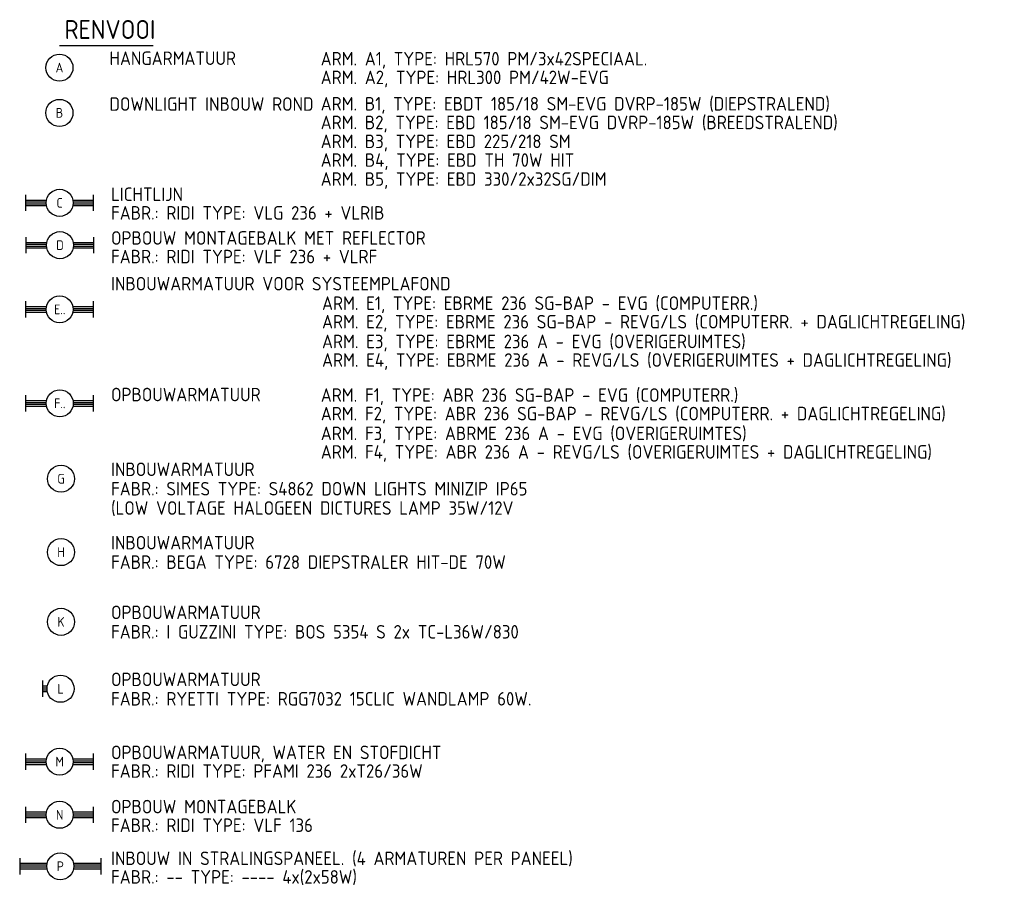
# Model space of a CAD drawing. Header units: millimetres. Extents: x 92017 to 243086, y 190 to 84290.
# Tile 13 of 19: x 206370 to 224572, y 17922 to 33957. Entities that reach past the tile are written whole.
import ezdxf
from ezdxf.enums import TextEntityAlignment as Align

# ---------------------------------------------------------------- set-up
doc = ezdxf.new("R2010")
doc.units = ezdxf.units.MM
doc.header["$LTSCALE"] = 100
doc.layers.get('0').update_dxf_attribs({"linetype": 'CONTINUOUS'})
for name, color, linetype in [('EB63101-_ATTRIB', 2, 'CONTINUOUS'), ('EL63101-_LICHT-ARM', 3, 'CONTINUOUS'), ('LIJN025', 10, 'CONTINUOUS'), ('TEKST25', 10, 'CONTINUOUS'), ('TEKST35', 50, 'CONTINUOUS')]:
    doc.layers.add(name, color=color, linetype=linetype)
doc.styles.add('1_8', font='ISO', dxfattribs={"height": 1.8})
doc.styles.add('MAATVOERING', font='iso.shx')

# ---------------------------------------------------------------- blocks, each defined once
blk = doc.blocks.new('ES3G10')
for p, q in [((-3.25, -1.5), (-3.25, 1.5)), ((-3.25, 0.52), (-2.44, 0.52)), ((-3.25, 0.17), (-2.49, 0.17)), ((-3.25, -0.17), (-2.49, -0.17)), ((-3.25, -0.52), (-2.44, -0.52))]:
    blk.add_line(p, q)
blk.add_circle((0, 0), 2.5)
at = {"color": 6, "style": '1_8'}
for tag, flags, p in [('SCHAK', 8, (3.5, 2.75)), ('A_CODE', 8, (0, 0)), ('GROEP', 8, (-3.5, -2.75)), ('KAST', 9, (3.5, -2.75))]:
    blk.add_attdef(tag, text='', height=1.8, dxfattribs=dict(at, flags=flags)).set_placement(p, align=Align.MIDDLE)
blk = doc.blocks.new('EJ3T30')
at = {"color": 0}
for p, q in [((-7.5, -1.5), (-7.5, 1.5)), ((-7.5, 0.52), (-2.44, 0.52)), ((-7.5, 0.17), (-2.49, 0.17)), ((2.44, 0.52), (7.5, 0.52)), ((2.49, 0.17), (7.5, 0.17)), ((7.5, -1.5), (7.5, 1.5)), ((-7.5, -0.18), (-2.49, -0.18)), ((-7.5, -0.53), (-2.44, -0.53)), ((2.44, -0.53), (7.5, -0.53)), ((2.49, -0.18), (7.5, -0.18))]:
    blk.add_line(p, q, dxfattribs=at)
blk.add_circle((0, 0), 2.5, dxfattribs=at)
at = {"color": 6, "style": '1_8'}
for tag, flags, p in [('SCHAK', 8, (3.5, 2.75)), ('A_CODE', 8, (0, 0)), ('GROEP', 8, (-3.5, -2.75)), ('KAST', 9, (3.5, -2.75))]:
    blk.add_attdef(tag, text='', height=1.8, dxfattribs=dict(at, flags=flags)).set_placement(p, align=Align.MIDDLE)
blk = doc.blocks.new('EJ3T20')
at = {"color": 0}
for p, q in [((-6.25, -1.5), (-6.25, 1.5)), ((-6.25, 0.52), (-2.44, 0.52)), ((-6.25, 0.17), (-2.49, 0.17)), ((2.44, 0.52), (6.25, 0.52)), ((2.49, 0.17), (6.25, 0.17)), ((6.25, -1.5), (6.25, 1.5)), ((-6.25, -0.17), (-2.49, -0.17)), ((-6.25, -0.52), (-2.44, -0.52)), ((2.44, -0.52), (6.25, -0.52)), ((2.49, -0.17), (6.25, -0.17))]:
    blk.add_line(p, q, dxfattribs=at)
blk.add_circle((0, 0), 2.5, dxfattribs=at)
at = {"color": 0, "style": '1_8'}
for tag, flags, p in [('SCHAK', 8, (3.5, 2.75)), ('A_CODE', 8, (0, 0)), ('GROEP', 8, (-3.5, -2.75)), ('KAST', 9, (3.5, -2.75))]:
    blk.add_attdef(tag, text='', height=1.8, dxfattribs=dict(at, flags=flags)).set_placement(p, align=Align.MIDDLE)
blk = doc.blocks.new('ES3G00')
at = {"color": 0}
blk.add_circle((0, 0), 2.5, dxfattribs=at)
at = {"color": 0, "style": '1_8'}
for tag, flags, p in [('SCHAK', 8, (3.5, 2.75)), ('A_CODE', 8, (0, 0)), ('GROEP', 8, (-3.5, -2.75)), ('KAST', 9, (3.5, -2.75))]:
    blk.add_attdef(tag, text='', height=1.8, dxfattribs=dict(at, flags=flags)).set_placement(p, align=Align.MIDDLE)

msp = doc.modelspace()

# ---------------------------------------------------------------- linework, layer by layer
at = {"layer": 'LIJN025'}
msp.add_line((207108, 33479), (208837, 33479), dxfattribs=at)

# ---------------------------------------------------------------- block references
at = {"layer": 'EL63101-_LICHT-ARM'}
ref = msp.add_blockref('ES3G00', (207105, 33070, 3500), dxfattribs=dict(at, xscale=100, yscale=100, zscale=100))
ref.add_attrib('A_CODE', 'A', dxfattribs={"layer": 'EB63101-_ATTRIB', "color": 1, "height": 180, "style": '1_8', "flags": 8}).set_placement((207105, 33070, 3500), align=Align.MIDDLE)
ref = msp.add_blockref('ES3G00', (207105, 32235, 3500), dxfattribs=dict(at, xscale=100, yscale=100, zscale=100))
ref.add_attrib('A_CODE', 'B', dxfattribs={"layer": 'EB63101-_ATTRIB', "color": 1, "height": 180, "style": '1_8', "flags": 8}).set_placement((207105, 32235, 3500), align=Align.MIDDLE)
ref = msp.add_blockref('EJ3T20', (207109, 30572, 3500), dxfattribs=dict(at, xscale=100, yscale=100, zscale=100))
ref.add_attrib('A_CODE', 'C', dxfattribs={"layer": 'EB63101-_ATTRIB', "color": 1, "height": 180, "style": '1_8', "flags": 8}).set_placement((207109, 30572, 3500), align=Align.MIDDLE)
ref = msp.add_blockref('EJ3T20', (207115, 29790, 3500), dxfattribs=dict(at, xscale=100, yscale=100, zscale=100))
ref.add_attrib('A_CODE', 'D', dxfattribs={"layer": 'EB63101-_ATTRIB', "color": 1, "height": 180, "style": '1_8', "flags": 8}).set_placement((207115, 29790, 3500), align=Align.MIDDLE)
ref = msp.add_blockref('EJ3T20', (207110, 28603, 3500), dxfattribs=dict(at, xscale=100, yscale=100, zscale=100))
ref.add_attrib('A_CODE', 'E..', dxfattribs={"layer": 'EB63101-_ATTRIB', "color": 1, "height": 180, "style": '1_8', "flags": 8}).set_placement((207110, 28603, 3500), align=Align.MIDDLE)
ref = msp.add_blockref('EJ3T20', (207111, 26867, 3500), dxfattribs=dict(at, xscale=100, yscale=100, zscale=100))
ref.add_attrib('A_CODE', 'F..', dxfattribs={"layer": 'EB63101-_ATTRIB', "color": 1, "height": 180, "style": '1_8', "flags": 8}).set_placement((207111, 26867, 3500), align=Align.MIDDLE)
ref = msp.add_blockref('ES3G00', (207134, 25473, 3500), dxfattribs=dict(at, xscale=100, yscale=100, zscale=100))
ref.add_attrib('A_CODE', 'G', dxfattribs={"layer": 'EB63101-_ATTRIB', "color": 1, "height": 180, "style": '1_8', "flags": 8}).set_placement((207134, 25473, 3500), align=Align.MIDDLE)
ref = msp.add_blockref('ES3G00', (207134, 24117, 3500), dxfattribs=dict(at, xscale=100, yscale=100, zscale=100))
ref.add_attrib('A_CODE', 'H', dxfattribs={"layer": 'EB63101-_ATTRIB', "color": 1, "height": 180, "style": '1_8', "flags": 8}).set_placement((207134, 24117, 3500), align=Align.MIDDLE)
ref = msp.add_blockref('ES3G00', (207134, 22828, 3500), dxfattribs=dict(at, xscale=100, yscale=100, zscale=100))
ref.add_attrib('A_CODE', 'K', dxfattribs={"layer": 'EB63101-_ATTRIB', "color": 1, "height": 180, "style": '1_8', "flags": 8}).set_placement((207134, 22828, 3500), align=Align.MIDDLE)
ref = msp.add_blockref('ES3G10', (207125, 21591), dxfattribs=dict(at, xscale=100, yscale=100, zscale=100))
ref.add_attrib('A_CODE', 'L', dxfattribs={"layer": 'EB63101-_ATTRIB', "color": 1, "height": 180, "style": '1_8', "flags": 8}).set_placement((207125, 21591), align=Align.MIDDLE)
ref = msp.add_blockref('EJ3T20', (207109, 20245, 3500), dxfattribs=dict(at, xscale=100, yscale=100, zscale=100))
ref.add_attrib('A_CODE', 'M', dxfattribs={"layer": 'EB63101-_ATTRIB', "color": 1, "height": 180, "style": '1_8', "flags": 8}).set_placement((207109, 20245, 3500), align=Align.MIDDLE)
ref = msp.add_blockref('EJ3T20', (207109, 19262, 3500), dxfattribs=dict(at, xscale=100, yscale=100, zscale=100))
ref.add_attrib('A_CODE', 'N', dxfattribs={"layer": 'EB63101-_ATTRIB', "color": 1, "height": 180, "style": '1_8', "flags": 8}).set_placement((207109, 19262, 3500), align=Align.MIDDLE)
ref = msp.add_blockref('EJ3T30', (207120, 18311), dxfattribs=dict(at, xscale=100, yscale=100, zscale=100, rotation=180))
ref.add_attrib('A_CODE', 'P', dxfattribs={"layer": 'EB63101-_ATTRIB', "color": 1, "height": 180, "style": '1_8', "flags": 8}).set_placement((207120, 18311), align=Align.MIDDLE)

# ---------------------------------------------------------------- texts
at = {"layer": 'TEKST25', "style": 'MAATVOERING'}
for s, p in [('HANGARMATUUR ', (208030, 33120)), ('ARM. A1, TYPE: HRL570 PM/3x42SPECIAAL.', (211935, 33111)), ('ARM. A2, TYPE: HRL300 PM/42W-EVG', (211935, 32766)), ('DOWNLIGHT INBOUW ROND', (208030, 32273)), ('ARM. B1, TYPE: EBDT 185/18 SM-EVG DVRP-185W (DIEPSTRALEND)', (211935, 32278)), ('ARM. B2, TYPE: EBD 185/18 SM-EVG DVRP-185W (BREEDSTRALEND)', (211935, 31933)), ('ARM. B3, TYPE: EBD 225/218 SM', (211935, 31583)), ('ARM. B4, TYPE: EBD TH 70W HIT', (211935, 31238)), ('ARM. B5, TYPE: EBD 330/2x32SG/DIM', (211935, 30887)), ('LICHTLIJN ', (208059, 30606)), ('FABR.: RIDI TYPE: VLG 236 + VLRIB', (208059, 30262)), ('OPBOUW MONTAGEBALK MET REFLECTOR', (208059, 29798)), ('FABR.: RIDI TYPE: VLF 236 + VLRF', (208059, 29454)), ('INBOUWARMATUUR VOOR SYSTEEMPLAFOND', (208059, 28953)), ('ARM. E1, TYPE: EBRME 236 SG-BAP - EVG (COMPUTERR.)', (211960, 28593)), ('ARM. E2, TYPE: EBRME 236 SG-BAP - REVG/LS (COMPUTERR. + DAGLICHTREGELING)', (211960, 28250)), ('ARM. E3, TYPE: EBRME 236 A - EVG (OVERIGERUIMTES)', (211960, 27885)), ('ARM. E4, TYPE: EBRME 236 A - REVG/LS (OVERIGERUIMTES + DAGLICHTREGELING)', (211960, 27542)), ('OPBOUWARMATUUR', (208059, 26904)), ('ARM. F1, TYPE: ABR 236 SG-BAP - EVG (COMPUTERR.)', (211937, 26895)), ('ARM. F2, TYPE: ABR 236 SG-BAP - REVG/LS (COMPUTERR. + DAGLICHTREGELING)', (211937, 26552)), ('ARM. F3, TYPE: ABRME 236 A - EVG (OVERIGERUIMTES)', (211937, 26187)), ('ARM. F4, TYPE: ABR 236 A - REVG/LS (OVERIGERUIMTES + DAGLICHTREGELING)', (211937, 25844)), ('INBOUWARMATUUR ', (208059, 25522)), ('FABR.: SIMES TYPE: S4862 DOWN LIGHTS MINIZIP IP65 ', (208059, 25163)), ('(LOW VOLTAGE HALOGEEN DICTURES LAMP 35W/12V', (208059, 24807)), ('INBOUWARMATUUR ', (208059, 24166)), ('FABR.: BEGA TYPE: 6728 DIEPSTRALER HIT-DE 70W ', (208059, 23807)), ('OPBOUWARMATUUR ', (208059, 22878)), ('FABR.: I GUZZINI TYPE: BOS 5354 S 2x TC-L36W/830', (208059, 22519)), ('OPBOUWARMATUUR ', (208059, 21640)), ('FABR.: RYETTI TYPE: RGG7032 15CLIC WANDLAMP 60W.', (208059, 21281)), ('OPBOUWARMATUUR, WATER EN STOFDICHT', (208059, 20290)), ('FABR.: RIDI TYPE: PFAMI 236 2xT26/36W', (208059, 19946)), ('OPBOUW MONTAGEBALK', (208059, 19288)), ('FABR.: RIDI TYPE: VLF 136', (208059, 18944)), ('INBOUW IN STRALINGSPANEEL. (4 ARMATUREN PER PANEEL)', (208059, 18333)), ('FABR.: -- TYPE: ---- 4x(2x58W)', (208059, 17989))]:
    msp.add_text(s, height=250, dxfattribs=at).set_placement(p)
at = {"layer": 'TEKST35', "style": 'MAATVOERING'}
msp.add_text('RENVOOI', height=350, dxfattribs=at).set_placement((207199, 33601))

doc.saveas('drawing.dxf')
